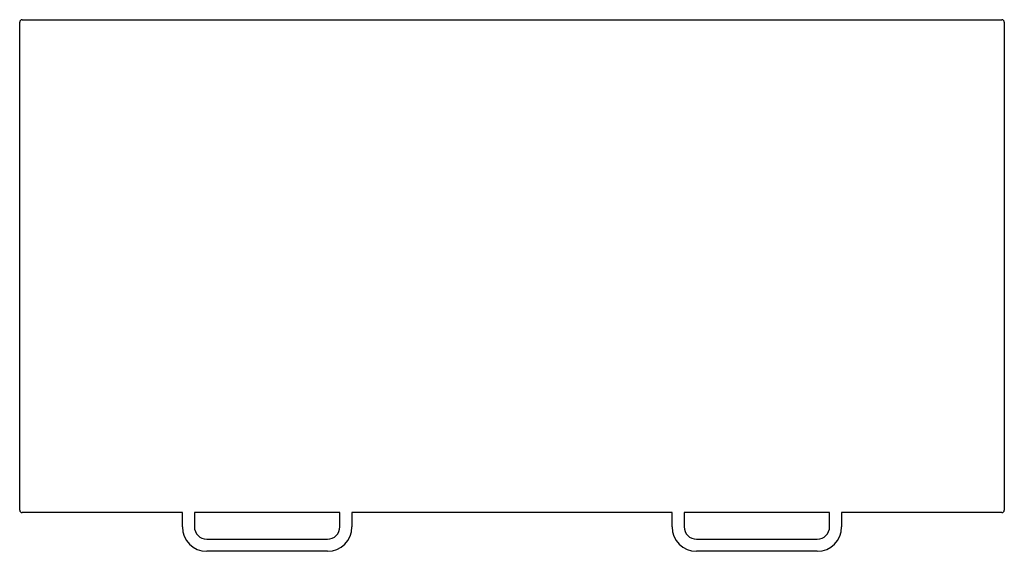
# Model space of a CAD drawing. Header units: millimetres. Extents: x -400 to 400, y -216 to 216.
import ezdxf

# ---------------------------------------------------------------- set-up
doc = ezdxf.new("R2010")
doc.units = ezdxf.units.MM

msp = doc.modelspace()

# ---------------------------------------------------------------- linework, layer by layer
at = {"color": 7, "linetype": 'Continuous'}
for p, q in [((-400, -182.3), (-400, 213.7)), ((-398, 215.7), (398, 215.7)), ((400, 213.7), (400, -182.3)), ((-267.85, -184.3), (-398, -184.3)), ((-267.85, -195.8), (-267.85, -184.3)), ((-139.85, -184.3), (-258.05, -184.3)), ((-258.05, -184.3), (-258.05, -195.8)), ((-139.85, -195.8), (-139.85, -184.3)), ((130.05, -184.3), (-130.05, -184.3)), ((-130.05, -184.3), (-130.05, -195.8)), ((130.05, -195.8), (130.05, -184.3)), ((258.05, -184.3), (139.85, -184.3)), ((139.85, -184.3), (139.85, -195.8)), ((258.05, -195.8), (258.05, -184.3)), ((398, -184.3), (267.85, -184.3)), ((267.85, -184.3), (267.85, -195.8)), ((-247.95, -205.9), (-149.95, -205.9)), ((149.95, -205.9), (247.95, -205.9)), ((-149.95, -215.7), (-247.95, -215.7)), ((247.95, -215.7), (149.95, -215.7))]:
    msp.add_line(p, q, dxfattribs=at)
for centre, radius, start, end in [((-398, 213.7), 2, 90, 180), ((398, 213.7), 2, 0, 90), ((-398, -182.3), 2, 180, 270), ((398, -182.3), 2, 270, 0), ((-247.95, -195.8), 19.9, 180, 270), ((-247.95, -195.8), 10.1, 180, 270), ((-149.95, -195.8), 10.1, 270, 0), ((-149.95, -195.8), 19.9, 270, 0), ((149.95, -195.8), 19.9, 180, 270), ((149.95, -195.8), 10.1, 180, 270), ((247.95, -195.8), 10.1, 270, 0), ((247.95, -195.8), 19.9, 270, 0)]:
    msp.add_arc(centre, radius, start, end, dxfattribs=at)

doc.saveas('drawing.dxf')
